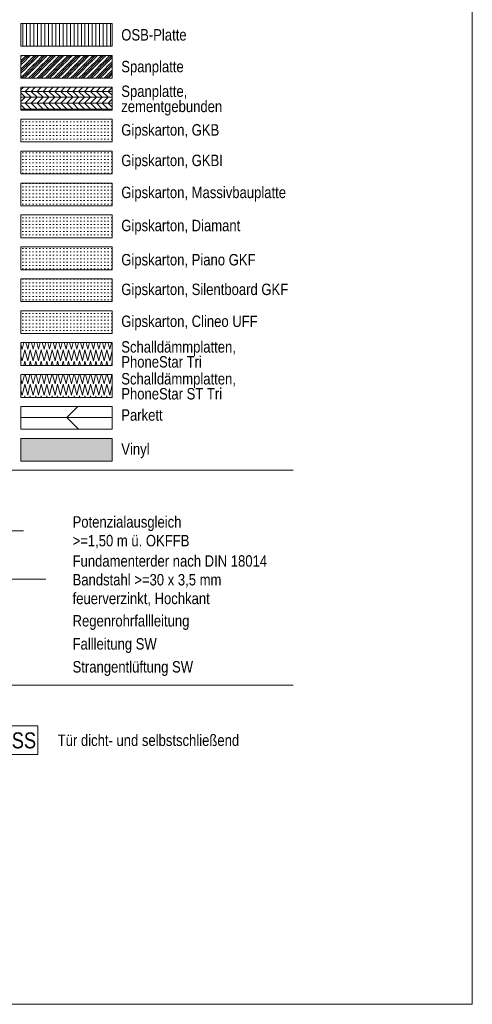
# Model space of a CAD drawing. Header units: metres. Extents: x 0 to 334, y 0 to 60.
# Tile 4 of 72: x 8 to 13, y 0 to 11. Entities that reach past the tile are written whole.
import ezdxf

# ---------------------------------------------------------------- set-up
doc = ezdxf.new("R2010")
doc.units = ezdxf.units.M
doc.header["$MEASUREMENT"] = 0
for name, color, linetype in [('00 Linien_Kreise_Splines', 7, 'Continuous'), ('Neubau_00 Schraffuren', 7, 'Continuous'), ('Neubau_90 Allgemein Beschriftung', 7, 'Continuous')]:
    doc.layers.add(name, color=color, linetype=linetype)
doc.styles.add('ERSTELLTER_STIL_1', font='ARIALN.TTF')
doc.linetypes.add('Unterbrechungslinie', pattern='A,0,[2,995_ARC_301 ERW_SC_A1_2607011.Shx,S=0.00784,R=0,X=0,Y=0],-0.987779,0', length=0.987779)
pattern_1 = [(0, (0, 0), (0, 0.0375), [0, -0.0375])]

# ---------------------------------------------------------------- blocks, each defined once
blk = doc.blocks.new('*X14')
at = {"layer": 'Neubau_00 Schraffuren', "color": 8, "linetype": 'Continuous', "lineweight": 18}
for p, q in [((7.818, 6.856), (7.832, 6.804)), ((7.832, 6.804), (7.856, 6.905)), ((7.865, 6.905), (7.892, 6.804)), ((7.892, 6.804), (7.916, 6.905)), ((7.925, 6.905), (7.952, 6.804)), ((7.952, 6.804), (7.976, 6.905)), ((7.985, 6.905), (8.012, 6.804)), ((8.012, 6.804), (8.036, 6.905)), ((8.045, 6.905), (8.072, 6.804)), ((8.072, 6.804), (8.096, 6.905)), ((8.105, 6.905), (8.132, 6.804)), ((8.132, 6.804), (8.156, 6.905)), ((8.165, 6.905), (8.192, 6.804)), ((8.192, 6.804), (8.216, 6.905)), ((8.225, 6.905), (8.252, 6.804)), ((8.252, 6.804), (8.276, 6.905)), ((8.285, 6.905), (8.312, 6.804)), ((8.312, 6.804), (8.336, 6.905)), ((8.345, 6.905), (8.372, 6.804)), ((8.372, 6.804), (8.396, 6.905)), ((8.405, 6.905), (8.432, 6.804)), ((8.432, 6.804), (8.456, 6.905)), ((8.465, 6.905), (8.492, 6.804)), ((8.492, 6.804), (8.516, 6.905)), ((8.525, 6.905), (8.552, 6.804)), ((8.552, 6.804), (8.576, 6.905)), ((8.585, 6.905), (8.612, 6.804)), ((8.612, 6.804), (8.636, 6.905)), ((8.645, 6.905), (8.672, 6.804)), ((8.672, 6.804), (8.696, 6.905)), ((8.705, 6.905), (8.732, 6.804)), ((8.732, 6.804), (8.756, 6.905)), ((8.765, 6.905), (8.792, 6.804)), ((8.792, 6.804), (8.816, 6.905)), ((7.818, 6.73), (7.832, 6.678)), ((7.832, 6.678), (7.86, 6.798)), ((7.86, 6.798), (7.892, 6.678)), ((7.892, 6.678), (7.92, 6.798)), ((7.92, 6.798), (7.952, 6.678)), ((7.952, 6.678), (7.98, 6.798)), ((7.98, 6.798), (8.012, 6.678)), ((8.012, 6.678), (8.04, 6.798)), ((8.04, 6.798), (8.072, 6.678)), ((8.072, 6.678), (8.1, 6.798)), ((8.1, 6.798), (8.132, 6.678)), ((8.132, 6.678), (8.16, 6.798)), ((8.16, 6.798), (8.192, 6.678)), ((8.192, 6.678), (8.22, 6.798)), ((8.22, 6.798), (8.252, 6.678)), ((8.252, 6.678), (8.28, 6.798)), ((8.28, 6.798), (8.312, 6.678)), ((8.312, 6.678), (8.34, 6.798)), ((8.34, 6.798), (8.372, 6.678)), ((8.372, 6.678), (8.4, 6.798)), ((8.4, 6.798), (8.432, 6.678)), ((8.432, 6.678), (8.46, 6.798)), ((8.46, 6.798), (8.492, 6.678)), ((8.492, 6.678), (8.52, 6.798)), ((8.52, 6.798), (8.552, 6.678)), ((8.552, 6.678), (8.58, 6.798)), ((8.58, 6.798), (8.612, 6.678)), ((8.612, 6.678), (8.64, 6.798)), ((8.64, 6.798), (8.672, 6.678)), ((8.672, 6.678), (8.7, 6.798)), ((8.7, 6.798), (8.732, 6.678)), ((8.732, 6.678), (8.76, 6.798)), ((8.76, 6.798), (8.792, 6.678)), ((8.792, 6.678), (8.818, 6.791)), ((7.856, 6.655), (7.86, 6.672)), ((7.86, 6.672), (7.864, 6.655)), ((7.916, 6.655), (7.92, 6.672)), ((7.92, 6.672), (7.924, 6.655)), ((7.976, 6.655), (7.98, 6.672)), ((7.98, 6.672), (7.984, 6.655)), ((8.036, 6.655), (8.04, 6.672)), ((8.04, 6.672), (8.044, 6.655)), ((8.096, 6.655), (8.1, 6.672)), ((8.1, 6.672), (8.104, 6.655)), ((8.156, 6.655), (8.16, 6.672)), ((8.16, 6.672), (8.164, 6.655)), ((8.216, 6.655), (8.22, 6.672)), ((8.22, 6.672), (8.224, 6.655)), ((8.276, 6.655), (8.28, 6.672)), ((8.28, 6.672), (8.284, 6.655)), ((8.336, 6.655), (8.34, 6.672)), ((8.34, 6.672), (8.344, 6.655)), ((8.396, 6.655), (8.4, 6.672)), ((8.4, 6.672), (8.404, 6.655)), ((8.456, 6.655), (8.46, 6.672)), ((8.46, 6.672), (8.464, 6.655)), ((8.516, 6.655), (8.52, 6.672)), ((8.52, 6.672), (8.524, 6.655)), ((8.576, 6.655), (8.58, 6.672)), ((8.58, 6.672), (8.584, 6.655)), ((8.636, 6.655), (8.64, 6.672)), ((8.64, 6.672), (8.644, 6.655)), ((8.696, 6.655), (8.7, 6.672)), ((8.7, 6.672), (8.704, 6.655)), ((8.756, 6.655), (8.76, 6.672)), ((8.76, 6.672), (8.764, 6.655)), ((8.816, 6.655), (8.818, 6.665))]:
    blk.add_line(p, q, dxfattribs=at)
blk = doc.blocks.new('*X15')
at = {"layer": 'Neubau_00 Schraffuren', "color": 8, "linetype": 'Continuous', "lineweight": 18}
for p, q in [((7.818, 7.234), (7.832, 7.182)), ((7.832, 7.182), (7.849, 7.255)), ((7.872, 7.255), (7.892, 7.182)), ((7.892, 7.182), (7.909, 7.255)), ((7.932, 7.255), (7.952, 7.182)), ((7.952, 7.182), (7.969, 7.255)), ((7.992, 7.255), (8.012, 7.182)), ((8.012, 7.182), (8.029, 7.255)), ((8.052, 7.255), (8.072, 7.182)), ((8.072, 7.182), (8.089, 7.255)), ((8.112, 7.255), (8.132, 7.182)), ((8.132, 7.182), (8.149, 7.255)), ((8.172, 7.255), (8.192, 7.182)), ((8.192, 7.182), (8.209, 7.255)), ((8.232, 7.255), (8.252, 7.182)), ((8.252, 7.182), (8.269, 7.255)), ((8.292, 7.255), (8.312, 7.182)), ((8.312, 7.182), (8.329, 7.255)), ((8.352, 7.255), (8.372, 7.182)), ((8.372, 7.182), (8.389, 7.255)), ((8.412, 7.255), (8.432, 7.182)), ((8.432, 7.182), (8.449, 7.255)), ((8.472, 7.255), (8.492, 7.182)), ((8.492, 7.182), (8.509, 7.255)), ((8.532, 7.255), (8.552, 7.182)), ((8.552, 7.182), (8.569, 7.255)), ((8.592, 7.255), (8.612, 7.182)), ((8.612, 7.182), (8.629, 7.255)), ((8.652, 7.255), (8.672, 7.182)), ((8.672, 7.182), (8.689, 7.255)), ((8.712, 7.255), (8.732, 7.182)), ((8.732, 7.182), (8.749, 7.255)), ((8.772, 7.255), (8.792, 7.182)), ((8.792, 7.182), (8.809, 7.255)), ((7.832, 7.056), (7.86, 7.176)), ((7.86, 7.176), (7.892, 7.056)), ((7.892, 7.056), (7.92, 7.176)), ((7.92, 7.176), (7.952, 7.056)), ((7.952, 7.056), (7.98, 7.176)), ((7.98, 7.176), (8.012, 7.056)), ((8.012, 7.056), (8.04, 7.176)), ((8.04, 7.176), (8.072, 7.056)), ((8.072, 7.056), (8.1, 7.176)), ((8.1, 7.176), (8.132, 7.056)), ((8.132, 7.056), (8.16, 7.176)), ((8.16, 7.176), (8.192, 7.056)), ((8.192, 7.056), (8.22, 7.176)), ((8.22, 7.176), (8.252, 7.056)), ((8.252, 7.056), (8.28, 7.176)), ((8.28, 7.176), (8.312, 7.056)), ((8.312, 7.056), (8.34, 7.176)), ((8.34, 7.176), (8.372, 7.056)), ((8.372, 7.056), (8.4, 7.176)), ((8.4, 7.176), (8.432, 7.056)), ((8.432, 7.056), (8.46, 7.176)), ((8.46, 7.176), (8.492, 7.056)), ((8.492, 7.056), (8.52, 7.176)), ((8.52, 7.176), (8.552, 7.056)), ((8.552, 7.056), (8.58, 7.176)), ((8.58, 7.176), (8.612, 7.056)), ((8.612, 7.056), (8.64, 7.176)), ((8.64, 7.176), (8.672, 7.056)), ((8.672, 7.056), (8.7, 7.176)), ((8.7, 7.176), (8.732, 7.056)), ((8.732, 7.056), (8.76, 7.176)), ((8.76, 7.176), (8.792, 7.056)), ((8.792, 7.056), (8.818, 7.169)), ((7.818, 7.108), (7.832, 7.056)), ((7.85, 7.005), (7.86, 7.05)), ((7.86, 7.05), (7.872, 7.005)), ((7.91, 7.005), (7.92, 7.05)), ((7.92, 7.05), (7.932, 7.005)), ((7.97, 7.005), (7.98, 7.05)), ((7.98, 7.05), (7.992, 7.005)), ((8.03, 7.005), (8.04, 7.05)), ((8.04, 7.05), (8.052, 7.005)), ((8.09, 7.005), (8.1, 7.05)), ((8.1, 7.05), (8.112, 7.005)), ((8.15, 7.005), (8.16, 7.05)), ((8.16, 7.05), (8.172, 7.005)), ((8.21, 7.005), (8.22, 7.05)), ((8.22, 7.05), (8.232, 7.005)), ((8.27, 7.005), (8.28, 7.05)), ((8.28, 7.05), (8.292, 7.005)), ((8.33, 7.005), (8.34, 7.05)), ((8.34, 7.05), (8.352, 7.005)), ((8.39, 7.005), (8.4, 7.05)), ((8.4, 7.05), (8.412, 7.005)), ((8.45, 7.005), (8.46, 7.05)), ((8.46, 7.05), (8.472, 7.005)), ((8.51, 7.005), (8.52, 7.05)), ((8.52, 7.05), (8.532, 7.005)), ((8.57, 7.005), (8.58, 7.05)), ((8.58, 7.05), (8.592, 7.005)), ((8.63, 7.005), (8.64, 7.05)), ((8.64, 7.05), (8.652, 7.005)), ((8.69, 7.005), (8.7, 7.05)), ((8.7, 7.05), (8.712, 7.005)), ((8.75, 7.005), (8.76, 7.05)), ((8.76, 7.05), (8.772, 7.005)), ((8.81, 7.005), (8.818, 7.043))]:
    blk.add_line(p, q, dxfattribs=at)

msp = doc.modelspace()

# ---------------------------------------------------------------- hatches: boundary and pattern name
at = {"layer": 'Neubau_00 Schraffuren', "linetype": 'Continuous', "lineweight": 18}
h = msp.add_hatch(dxfattribs=at)
h.set_pattern_fill('Holzwerkstoff_SN23_0002', color=8, style=0, pattern_type=2)
h.set_pattern_definition([(90, (0, 0), (-0.04, 0), [])])
h.paths.add_polyline_path([(7.818, 10.755), (8.818, 10.755), (8.818, 10.505), (7.818, 10.505)])
h = msp.add_hatch(dxfattribs=at)
h.set_pattern_fill('Metall_SM_0002', color=8, style=0, pattern_type=2)
h.set_pattern_definition([(45, (0, 0), (-0.04596194, 0.04596194), [0.065, 0]), (45, (-0.02298, 9e-18), (-0.04596194, 0.04596194), [0.065, 0]), (45, (-0.04596, 2e-17), (-0.04596194, 0.04596194), [0.065, 0])])
h.paths.add_polyline_path([(7.818, 10.405), (8.818, 10.405), (8.818, 10.155), (7.818, 10.155)])
h = msp.add_hatch(dxfattribs=at)
h.set_pattern_fill('Holzwerkstoff_Sperrholz__B1', color=8, style=0, pattern_type=2)
h.set_pattern_definition([(0, (0, 0), (0, 0.065), []), (45, (0, 0), (-0.13, 0.13), [0.091924, -0.091924]), (45, (0.065, 0), (-0.13, 0.13), [0.091924, -0.091924]), (45, (0.13, 0), (-0.13, 0.13), [0.091924, -0.091924]), (45, (0.195, 0), (-0.13, 0.13), [0.091924, -0.091924]), (315, (0, 0), (0.13, 0.13), [0.091924, -0.091924]), (315, (0.065, 0), (0.13, 0.13), [0.091924, -0.091924]), (315, (0.13, 0), (0.13, 0.13), [0.091924, -0.091924]), (315, (0.195, 0), (0.13, 0.13), [0.091924, -0.091924])])
h.paths.add_polyline_path([(7.818, 10.055), (8.818, 10.055), (8.818, 9.805), (7.818, 9.805)])
h = msp.add_hatch(dxfattribs=at)
h.set_pattern_fill('Gipskarton_0002', color=8, style=0, pattern_type=2)
h.set_pattern_definition(pattern_1)
h.paths.add_polyline_path([(7.818, 9.705), (8.818, 9.705), (8.818, 9.455), (7.818, 9.455)])
h = msp.add_hatch(dxfattribs=at)
h.set_pattern_fill('Gipskarton_0002', color=8, style=0, pattern_type=2)
h.set_pattern_definition(pattern_1)
h.paths.add_polyline_path([(7.818, 9.355), (8.818, 9.355), (8.818, 9.105), (7.818, 9.105)])
h = msp.add_hatch(dxfattribs=at)
h.set_pattern_fill('Gipskarton_0002', color=8, style=0, pattern_type=2)
h.set_pattern_definition(pattern_1)
h.paths.add_polyline_path([(7.818, 9.005), (8.818, 9.005), (8.818, 8.755), (7.818, 8.755)])
h = msp.add_hatch(dxfattribs=at)
h.set_pattern_fill('Gipskarton_0002', color=8, style=0, pattern_type=2)
h.set_pattern_definition(pattern_1)
h.paths.add_polyline_path([(7.818, 8.655), (8.818, 8.655), (8.818, 8.405), (7.818, 8.405)])
h = msp.add_hatch(dxfattribs=at)
h.set_pattern_fill('Gipskarton_0002', color=8, style=0, pattern_type=2)
h.set_pattern_definition(pattern_1)
h.paths.add_polyline_path([(7.818, 8.305), (8.818, 8.305), (8.818, 8.055), (7.818, 8.055)])
h = msp.add_hatch(dxfattribs=at)
h.set_pattern_fill('Gipskarton_0002', color=8, style=0, pattern_type=2)
h.set_pattern_definition(pattern_1)
h.paths.add_polyline_path([(7.818, 7.955), (8.818, 7.955), (8.818, 7.705), (7.818, 7.705)])
h = msp.add_hatch(dxfattribs=at)
h.set_pattern_fill('Gipskarton_0002', color=8, style=0, pattern_type=2)
h.set_pattern_definition(pattern_1)
h.paths.add_polyline_path([(7.818, 7.355), (8.818, 7.355), (8.818, 7.605), (7.818, 7.605)])
h = msp.add_hatch(dxfattribs=at)
h.set_pattern_fill('Holz_Parkett_1_0002', color=8, style=0, pattern_type=2)
h.set_pattern_definition([(0, (8.3183, 6.4304), (0, 1.25), []), (45, (8.3183, 6.4304), (-2.5, 2.5), [1.7678, -1.7678]), (45, (9.5683, 6.4304), (-2.5, 2.5), [1.7678, -1.7678]), (45, (10.8183, 6.4304), (-2.5, 2.5), [1.7678, -1.7678]), (45, (12.0683, 6.4304), (-2.5, 2.5), [1.7678, -1.7678]), (315, (8.3183, 6.4304), (2.5, 2.5), [1.7678, -1.7678]), (315, (9.5683, 6.4304), (2.5, 2.5), [1.7678, -1.7678]), (315, (10.8183, 6.4304), (2.5, 2.5), [1.7678, -1.7678]), (315, (12.0683, 6.4304), (2.5, 2.5), [1.7678, -1.7678])])
h.paths.add_polyline_path([(7.818, 6.555), (8.818, 6.555), (8.818, 6.305), (7.818, 6.305)])
msp.add_hatch(color=8, dxfattribs=at).paths.add_polyline_path([(7.818, 5.955), (8.818, 5.955), (8.818, 6.205), (7.818, 6.205)])

# ---------------------------------------------------------------- linework, layer by layer
at = {"layer": '00 Linien_Kreise_Splines', "color": 30, "linetype": 'Continuous', "lineweight": 18, "true_color": 0xff7300}
for p, q in [((12.768, 19.788), (12.768, 0)), ((12.768, 0), (0, 0))]:
    msp.add_line(p, q, dxfattribs=at)
at = {"layer": '00 Linien_Kreise_Splines', "color": 7, "linetype": 'Continuous', "lineweight": 13}
for p, q in [((10.802, 5.855), (1.552, 5.855)), ((1.552, 3.5), (10.802, 3.5))]:
    msp.add_line(p, q, dxfattribs=at)
at = {"layer": '00 Linien_Kreise_Splines', "color": 114, "linetype": 'Continuous', "lineweight": 18, "true_color": 0x00a851}
msp.add_line((7.344, 5.19), (7.844, 5.19), dxfattribs=at)
at = {"layer": '00 Linien_Kreise_Splines', "color": 12, "linetype": 'Unterbrechungslinie', "lineweight": 18, "true_color": 0xcd0000}
msp.add_line((7.044, 4.661), (8.091, 4.661), dxfattribs=at)
at = {"layer": 'Neubau_00 Schraffuren', "color": 7, "linetype": 'Continuous', "lineweight": 18, "flags": 128}
for points in [[(7.818, 10.755), (8.818, 10.755), (8.818, 10.505), (7.818, 10.505)], [(7.818, 10.405), (8.818, 10.405), (8.818, 10.155), (7.818, 10.155)], [(7.818, 10.055), (8.818, 10.055), (8.818, 9.805), (7.818, 9.805)], [(7.818, 9.705), (8.818, 9.705), (8.818, 9.455), (7.818, 9.455)], [(7.818, 9.355), (8.818, 9.355), (8.818, 9.105), (7.818, 9.105)], [(7.818, 9.005), (8.818, 9.005), (8.818, 8.755), (7.818, 8.755)], [(7.818, 8.655), (8.818, 8.655), (8.818, 8.405), (7.818, 8.405)], [(7.818, 8.305), (8.818, 8.305), (8.818, 8.055), (7.818, 8.055)], [(7.818, 7.955), (8.818, 7.955), (8.818, 7.705), (7.818, 7.705)], [(7.818, 7.355), (8.818, 7.355), (8.818, 7.605), (7.818, 7.605)], [(7.818, 7.255), (8.818, 7.255), (8.818, 7.005), (7.818, 7.005)], [(7.818, 6.905), (8.818, 6.905), (8.818, 6.655), (7.818, 6.655)], [(7.818, 6.555), (8.818, 6.555), (8.818, 6.305), (7.818, 6.305)], [(7.818, 5.955), (8.818, 5.955), (8.818, 6.205), (7.818, 6.205)]]:
    msp.add_lwpolyline(points, close=True, dxfattribs=at)
at = {"layer": 'Neubau_90 Allgemein Beschriftung', "color": 1, "linetype": 'Continuous', "lineweight": 18, "flags": 128}
msp.add_lwpolyline([(7.557, 2.74), (8.003, 2.74), (8.003, 3.054), (7.557, 3.054), (7.557, 2.74)], close=True, dxfattribs=at)

# ---------------------------------------------------------------- block references
at = {"layer": 'Neubau_00 Schraffuren', "color": 8, "linetype": 'Continuous', "lineweight": 18}
for name in ['*X15', '*X14']:
    msp.add_blockref(name, (0, 0), dxfattribs=at)

# ---------------------------------------------------------------- texts
at = {"layer": 'Neubau_90 Allgemein Beschriftung', "color": 7, "linetype": 'Continuous', "lineweight": 13, "char_height": 0.125, "style": 'ERSTELLTER_STIL_1'}
for s, insert, attachment_point in [('\\A1;{\\pql;\\fArial Narrow|b0|i0|c0|p0;\\W1.000000;OSB-Platte}', (8.918, 10.629), 4), ('\\A1;{\\pql;\\fArial Narrow|b0|i0|c0|p0;\\W1.000000;Spanplatte}', (8.918, 10.263), 4), ('\\A1;{\\pql;\\fArial Narrow|b0|i0|c0|p0;\\W1.000000;Gipskarton, \\fArial Narrow|b0|i0|c0|p0;\\W1.000000;GKB}', (8.918, 9.487), 7), ('\\A1;{\\pql;\\fArial Narrow|b0|i0|c0|p0;\\W1.000000;Gipskarton, \\fArial Narrow|b0|i0|c0|p0;\\W1.000000;GKBI}', (8.918, 9.153), 7), ('\\A1;{\\pql;\\fArial Narrow|b0|i0|c0|p0;\\W1.000000;Gipskarton, \\fArial Narrow|b0|i0|c0|p0;\\W1.000000;Massivbauplatte}', (8.918, 8.802), 7), ('\\A1;{\\pql;\\fArial Narrow|b0|i0|c0|p0;\\W1.000000;Gipskarton, \\fArial Narrow|b0|i0|c0|p0;\\W1.000000;Diamant}', (8.918, 8.439), 7), ('\\A1;{\\pql;\\fArial Narrow|b0|i0|c0|p0;\\W1.000000;Gipskarton, \\fArial Narrow|b0|i0|c0|p0;\\W1.000000;Piano GKF}', (8.918, 8.064), 7), ('\\A1;{\\pql;\\fArial Narrow|b0|i0|c0|p0;\\W1.000000;Gipskarton, \\fArial Narrow|b0|i0|c0|p0;\\W1.000000;Silentboard GKF}', (8.918, 7.739), 7), ('\\A1;{\\pql;\\fArial Narrow|b0|i0|c0|p0;\\W1.000000;Gipskarton, Clineo\\fArial Narrow|b0|i0|c0|p0;\\W1.000000; UFF}', (8.918, 7.389), 7), ('\\A1;{\\pql;\\fArial Narrow|b0|i0|c0|p0;\\W1.000000;Parkett}', (8.918, 6.397), 7), ('\\A1;{\\pql;\\fArial Narrow|b0|i0|c0|p0;\\W1.000000;Vinyl}', (8.918, 5.988), 7), ('\\A1;{\\pql;\\fArial Narrow|b0|i0|c0|p0;\\W1.000000;Regenrohrfallleitung}', (8.384, 4.105), 7), ('\\A1;{\\pql;\\fArial Narrow|b0|i0|c0|p0;\\W1.000000;Fallleitung SW}', (8.384, 3.852), 7), ('\\A1;{\\pql;\\fArial Narrow|b0|i0|c0|p0;\\W1.000000;Strangentlüftung SW}', (8.384, 3.6), 7), ('\\A1;{\\pql;\\fArial Narrow|b0|i0|c0|p0;\\W1.000000;Tür dicht\\fArial Narrow|b0|i0|c0|p0;\\W1.000000;- und selbst\\fArial Narrow|b0|i0|c0|p0;\\W1.000000;schließend}', (8.221, 2.831), 7)]:
    msp.add_mtext(s, dxfattribs=dict(at, insert=insert, attachment_point=attachment_point))
for s, insert, attachment_point, line_spacing_factor in [('\\A1;{\\pql;\\fArial Narrow|b0|i0|c0|p0;\\W1.000000;Spanplatte, \\P\\pql;\\fArial Narrow|b0|i0|c0|p0;\\W1.000000;zementgebunden}', (8.918, 9.745), 7, 0.797907), ('\\A1;{\\pql;\\fArial Narrow|b0|i0|c0|p0;\\W1.000000;Schalldämmplatten, \\P\\pql;\\fArial Narrow|b0|i0|c0|p0;\\W1.000000;PhoneStar Tri}', (8.918, 6.98), 7, 0.78807), ('\\A1;{\\pql;\\fArial Narrow|b0|i0|c0|p0;\\W1.000000;Schalldämmplatten, \\P\\pql;\\fArial Narrow|b0|i0|c0|p0;\\W1.000000;PhoneStar ST Tri}', (8.918, 6.63), 7, 0.78807), ('\\A1;{\\pql;\\fArial Narrow|b0|i0|c0|p0;\\W1.000000;Potenzialausgleich \\P\\pql;\\fArial Narrow|b0|i0|c0|p0;\\W1.000000;>=1,50 m ü. OKFFB}', (8.384, 5.175), 4, 0.985434), ('\\A1;{\\pql;\\fArial Narrow|b0|i0|c0|p0;\\W1.000000;Fundamenterder nach DIN 18014\\P\\pql;\\fArial Narrow|b0|i0|c0|p0;\\W1.000000;Bandstahl >=30 x 3,5 mm\\P\\pql;\\fArial Narrow|b0|i0|c0|p0;\\W1.000000;feuerverzinkt, Hochkant}', (8.384, 4.644), 4, 0.98569)]:
    msp.add_mtext(s, dxfattribs=dict(at, insert=insert, attachment_point=attachment_point, line_spacing_factor=line_spacing_factor))
at = {"layer": 'Neubau_90 Allgemein Beschriftung', "color": 1, "linetype": 'Continuous', "lineweight": 18, "insert": (7.572, 2.804), "char_height": 0.175, "attachment_point": 7, "style": 'ERSTELLTER_STIL_1'}
msp.add_mtext('\\A1;{\\pql;\\fArial Narrow|b0|i0|c0|p0;\\W1.000000;D\\fArial Narrow|b0|i0|c0|p0;\\W1.000000;S\\fArial Narrow|b0|i0|c0|p0;\\W1.000000;S}', dxfattribs=at)

doc.saveas('drawing.dxf')
